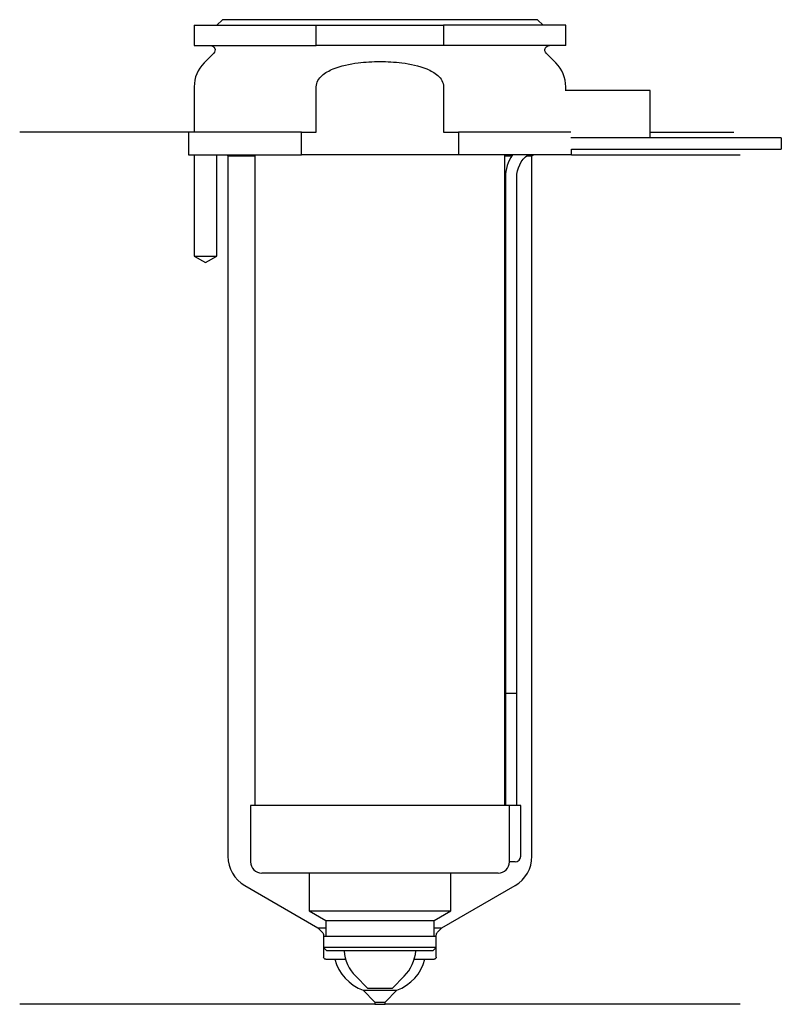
# Model space of a CAD drawing. Header units: inches. Extents: x 25.5 to 93.2, y 196.9 to 284.3.
import ezdxf

# ---------------------------------------------------------------- set-up
doc = ezdxf.new("R2010")
doc.units = ezdxf.units.IN
for name, color, linetype in [('201', 7, 'Continuous'), ('30', 7, 'Continuous'), ('32', 7, 'Continuous')]:
    doc.layers.add(name, color=color, linetype=linetype)

msp = doc.modelspace()

# ---------------------------------------------------------------- linework, layer by layer
at = {"layer": '201', "color": 113}
for p, q in [((40.526, 274.313), (25.526, 274.313)), ((40.526, 274.313), (40.526, 272.313)), ((81.525, 274.313), (88.958, 274.313)), ((41.026, 272.313), (41.026, 263.313)), ((43.026, 263.313), (43.026, 272.313)), ((43.926, 272.313), (44.026, 272.213)), ((44.026, 272.213), (44.026, 210.013)), ((44.026, 272.213), (46.426, 272.213)), ((68.625, 272.213), (69.236, 272.213)), ((70.551, 272.213), (71.026, 272.213)), ((71.026, 272.213), (71.126, 272.313)), ((71.026, 210.013), (71.026, 272.213)), ((74.526, 272.313), (89.526, 272.313)), ((41.026, 263.313), (42.026, 262.736)), ((42.026, 262.736), (43.026, 263.313)), ((45.526, 207.415), (52.021, 203.665)), ((63.031, 203.665), (69.526, 207.415)), ((52.021, 203.665), (52.721, 203.665)), ((52.021, 203.665), (52.403, 203.283)), ((52.521, 203), (52.521, 201.065)), ((62.33, 203.665), (63.031, 203.665)), ((62.531, 201.065), (62.531, 203)), ((62.648, 203.283), (63.031, 203.665)), ((52.721, 200.865), (53.526, 200.865)), ((53.526, 200.865), (54.477, 200.865)), ((60.574, 200.865), (61.526, 200.865)), ((61.526, 200.865), (62.331, 200.865)), ((56.026, 198.115), (57.076, 197.065)), ((56.026, 198.115), (59.026, 198.115)), ((57.976, 197.065), (59.026, 198.115)), ((57.076, 196.865), (25.526, 196.865)), ((57.076, 197.065), (57.076, 196.865)), ((57.076, 197.065), (57.976, 197.065)), ((57.076, 196.865), (57.976, 196.865)), ((57.976, 196.865), (57.976, 197.065)), ((89.526, 196.865), (57.976, 196.865))]:
    msp.add_line(p, q, dxfattribs=at)
for centre, radius, start, end in [((47.026, 210.013), 3, 180, 240), ((68.026, 210.013), 3, -60, 0), ((57.396, 201.873), 4, 194.59164, 249.95574), ((57.655, 201.873), 4, 290.04426, 345.40836)]:
    msp.add_arc(centre, radius, start, end, dxfattribs=at)
at = {"layer": '201', "color": 113, "extrusion": (0, 0, -1)}
for centre, radius, start, end in [((-52.121, 203), 0.4, 135, 180), ((-62.931, 203), 0.4, 0, 45), ((-52.721, 201.065), 0.2, -90, 0), ((-62.331, 201.065), 0.2, 180, 270)]:
    msp.add_arc(centre, radius, start, end, dxfattribs=at)
at = {"layer": '30', "color": 113}
for p, q in [((43.526, 284.313), (43.026, 283.813)), ((71.526, 284.313), (43.526, 284.313)), ((72.026, 283.813), (71.526, 284.313)), ((41.026, 283.813), (51.869, 283.813)), ((41.026, 283.813), (41.026, 282.013)), ((51.869, 282.013), (51.869, 283.813)), ((51.869, 283.813), (63.182, 283.813)), ((74.026, 283.813), (63.182, 283.813)), ((63.182, 283.813), (63.182, 282.013)), ((74.026, 282.013), (74.026, 283.813)), ((41.026, 282.013), (51.869, 282.013)), ((63.182, 282.013), (51.869, 282.013)), ((74.026, 282.013), (63.182, 282.013)), ((42.758, 281.33), (41.904, 280.476)), ((73.147, 280.476), (72.293, 281.33)), ((41.026, 278.355), (41.026, 274.313)), ((51.869, 274.313), (51.869, 278.355)), ((63.182, 278.355), (63.182, 274.313)), ((74.026, 278.013), (74.026, 278.355)), ((41.026, 275.313), (41.026, 274.313)), ((50.543, 274.313), (40.526, 274.313)), ((40.526, 274.313), (40.526, 272.313)), ((50.543, 274.313), (51.869, 274.313)), ((50.543, 272.313), (50.543, 274.313)), ((63.182, 274.313), (64.508, 274.313)), ((74.479, 274.313), (64.508, 274.313)), ((64.508, 274.313), (64.508, 272.313)), ((93.176, 273.813), (81.526, 273.813)), ((93.176, 273.813), (93.176, 272.813)), ((40.526, 272.313), (50.543, 272.313)), ((41.026, 272.313), (41.026, 263.313)), ((43.026, 263.313), (43.026, 272.313)), ((46.426, 272.313), (46.426, 214.513)), ((64.508, 272.313), (50.543, 272.313)), ((74.526, 272.313), (64.508, 272.313)), ((68.625, 214.513), (68.625, 272.313)), ((74.526, 272.313), (74.526, 272.813)), ((74.526, 272.813), (93.176, 272.813)), ((68.676, 270.313), (68.676, 224.513)), ((69.676, 224.513), (69.676, 270.313)), ((41.026, 263.313), (43.026, 263.313)), ((68.676, 224.513), (69.676, 224.513)), ((68.676, 224.513), (68.676, 214.513)), ((68.676, 224.513), (69.676, 224.513)), ((69.676, 214.513), (69.676, 224.513)), ((46.026, 214.513), (46.026, 209.513)), ((68.995, 214.513), (46.026, 214.513)), ((68.995, 214.513), (68.995, 210.013)), ((70.026, 214.513), (68.995, 214.513)), ((70.026, 210.013), (70.026, 214.513)), ((69.526, 209.513), (69.021, 209.513)), ((68.026, 208.513), (47.026, 208.513)), ((51.226, 208.513), (51.226, 205.176)), ((63.826, 205.176), (63.826, 208.513)), ((51.226, 205.176), (52.721, 204.313)), ((51.226, 205.176), (63.826, 205.176)), ((62.331, 204.313), (63.826, 205.176)), ((52.721, 204.313), (62.331, 204.313)), ((52.721, 204.313), (52.721, 202.913)), ((62.331, 202.913), (62.331, 204.313)), ((52.521, 202.913), (62.531, 202.913)), ((52.521, 202.913), (52.521, 201.913)), ((62.531, 201.913), (62.531, 202.913)), ((52.521, 201.913), (52.821, 201.613)), ((62.531, 201.913), (52.521, 201.913)), ((62.231, 201.613), (52.821, 201.613)), ((62.231, 201.613), (62.531, 201.913)), ((55.376, 199.363), (56.426, 198.313)), ((58.626, 198.313), (59.676, 199.363)), ((56.426, 198.313), (58.626, 198.313))]:
    msp.add_line(p, q, dxfattribs=at)
at = {"layer": '30', "color": 113, "extrusion": (0, 0, -1)}
for centre, radius, start, end in [((-42.476, 281.613), 0.4, 90, 225), ((-72.576, 281.613), 0.4, -45, 90), ((-72.176, 270.313), 2.5, 0, 53.12953)]:
    msp.add_arc(centre, radius, start, end, dxfattribs=at)
at = {"layer": '30', "color": 113}
for centre, radius, start, end in [((44.026, 278.355), 3, 135, 180), ((71.026, 278.355), 3, 0, 45), ((72.176, 270.313), 3.5, 145.14891, 180), ((69.526, 210.013), 0.5, -90, 0), ((47.026, 209.513), 1, 180, 270), ((68.026, 209.513), 1, -90, 0), ((57.91, 201.898), 3.585, 184.55907, 225), ((57.141, 201.898), 3.585, 315, 355.44094)]:
    msp.add_arc(centre, radius, start, end, dxfattribs=at)
for points, knots in [([(51.869, 278.355), (51.869, 278.741), (52.101, 279.095), (52.671, 279.606), (53.015, 279.791), (54.07, 280.231), (54.83, 280.382), (55.582, 280.476)], [0, 0, 0, 0, 0.25, 0.25, 0.5, 0.5, 1, 1, 1, 1]), ([(55.582, 280.476), (56.225, 280.556), (56.87, 280.597), (57.844, 280.597), (58.17, 280.587), (58.822, 280.547), (59.147, 280.516), (59.469, 280.476)], [0, 0, 0, 0, 0.5, 0.5, 0.75, 0.75, 1, 1, 1, 1]), ([(59.469, 280.476), (60.223, 280.382), (60.982, 280.231), (62.036, 279.791), (62.38, 279.606), (62.955, 279.091), (63.182, 278.737), (63.182, 278.355)], [0, 0, 0, 0, 0.5, 0.5, 0.75, 0.75, 1, 1, 1, 1]), ([(68.995, 210.013), (68.995, 209.958), (68.996, 209.901), (68.999, 209.797), (69.001, 209.747), (69.005, 209.66), (69.007, 209.622), (69.012, 209.563), (69.015, 209.541), (69.017, 209.528), (69.019, 209.518), (69.02, 209.513)], [0, 0, 0, 0, 0.208381, 0.208381, 0.416996, 0.416996, 0.625825, 0.625825, 0.83609, 0.83609, 1, 1, 1, 1])]:
    msp.add_open_spline(points, degree=3, knots=knots, dxfattribs=at)
at = {"layer": '32', "color": 113}
for p, q in [((81.526, 278.013), (73.978, 278.013)), ((81.526, 273.813), (81.526, 278.013)), ((81.526, 273.813), (74.479, 273.813))]:
    msp.add_line(p, q, dxfattribs=at)

doc.saveas('drawing.dxf')
